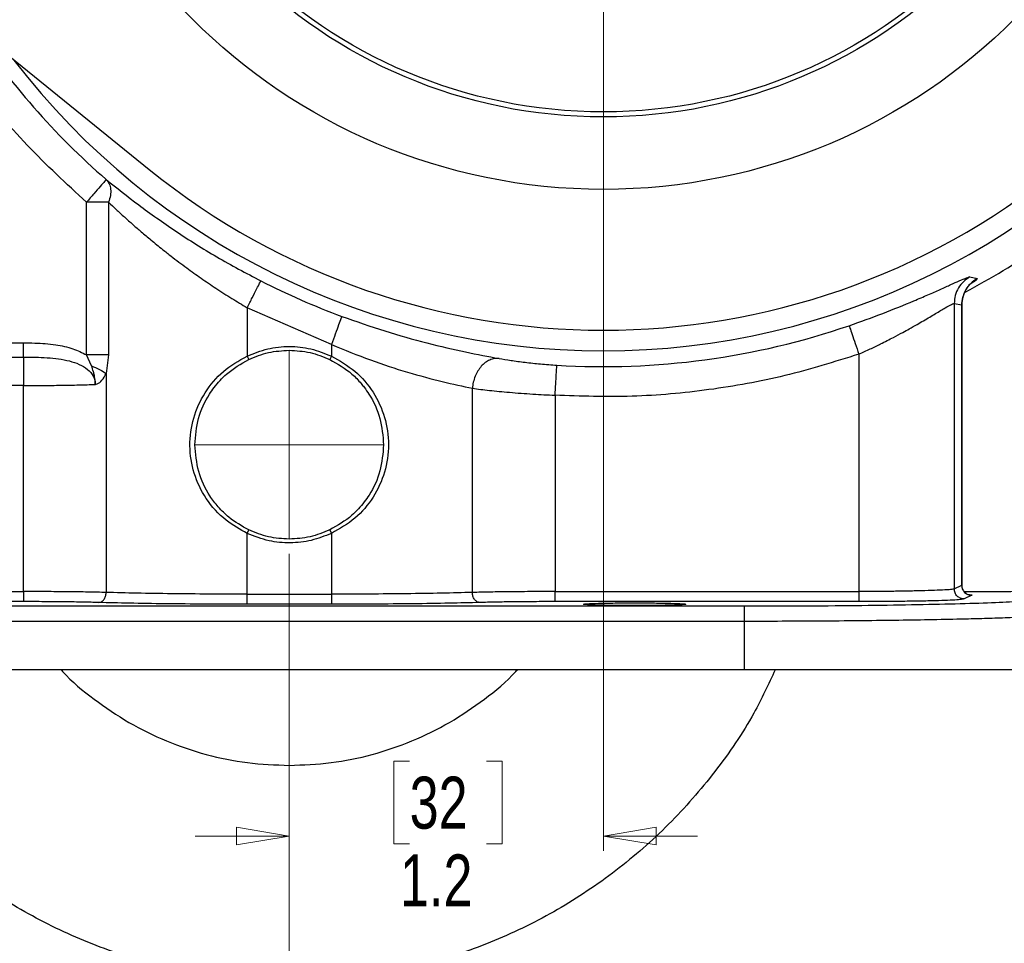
# Model space of a CAD drawing. Header units: inches. Extents: x 0.6 to 16.3, y 0.2 to 11.5.
# Tile 13 of 16: x 11.1 to 13.7, y 4 to 6.5. Entities that reach past the tile are written whole.
import ezdxf

# ---------------------------------------------------------------- set-up
doc = ezdxf.new("R2010")
doc.units = ezdxf.units.IN
doc.header["$MEASUREMENT"] = 0
doc.linetypes.add('CENTERX2', pattern=[0.8, 0.5, -0.1, 0.1, -0.1])
doc.styles.add('SLDTEXTSTYLE0', font='TXT', dxfattribs={"width": 0.75})
doc.dimstyles.new('SLDDIMSTYLE0', dxfattribs={"dimtxt": 0.137795, "dimasz": 0.14, "dimexe": 0, "dimexo": 0.0625, "dimgap": 0.034449, "dimtad": 0, "dimtih": 1, "dimtoh": 1, "dimdec": 1, "dimlfac": 1.5, "dimrnd": 1e-09, "dimzin": 12, "dimdsep": 46, "dimtxsty": 'SLDTEXTSTYLE0', "dimblk1": 'CLOSED', "dimblk2": 'CLOSED', "dimsah": 1, "dimcen": 0.09, "dimadec": 0, "dimazin": 3, "dimtfac": 1, "dimtdec": 1, "dimtofl": 0, "dimtmove": 0, "dimatfit": 3, "dimldrblk": 'CLOSED', "dimfxl": 0, "dimfrac": 2, "dimtolj": 1, "dimtzin": 12, "dimarcsym": 0})
doc.dimstyles.new('SLDDIMSTYLE1', dxfattribs={"dimtxt": 0.137795, "dimasz": 0.14, "dimexe": 0, "dimexo": 0.0625, "dimgap": 0.034449, "dimtad": 0, "dimdec": 1, "dimlfac": 1.5, "dimrnd": 1e-09, "dimzin": 12, "dimdsep": 46, "dimtxsty": 'SLDTEXTSTYLE0', "dimblk1": 'CLOSED', "dimblk2": 'CLOSED', "dimsah": 1, "dimcen": 0.09, "dimadec": 0, "dimazin": 3, "dimtfac": 1, "dimtdec": 1, "dimtofl": 0, "dimtmove": 0, "dimatfit": 3, "dimldrblk": 'CLOSED', "dimfxl": 0, "dimfrac": 2, "dimtolj": 1, "dimtzin": 12, "dimarcsym": 0})
doc.dimstyles.new('SLDDIMSTYLE2', dxfattribs={"dimtxt": 0.137795, "dimasz": 0.14, "dimexe": 0, "dimexo": 0.0625, "dimgap": 0.034449, "dimtad": 0, "dimdec": 1, "dimlfac": 1.5, "dimrnd": 1e-09, "dimzin": 12, "dimdsep": 46, "dimtxsty": 'SLDTEXTSTYLE0', "dimblk1": 'CLOSED', "dimblk2": 'CLOSED', "dimsah": 1, "dimcen": 0.09, "dimadec": 0, "dimazin": 3, "dimtfac": 1, "dimtdec": 1, "dimtmove": 0, "dimatfit": 0, "dimldrblk": 'CLOSED', "dimfxl": 0, "dimfrac": 2, "dimtolj": 1, "dimtzin": 12, "dimarcsym": 0})
doc.dimstyles.new('SLDDIMSTYLE3', dxfattribs={"dimtxt": 0.137795, "dimasz": 0.14, "dimexe": 0, "dimexo": 0.0625, "dimgap": 0.034449, "dimtad": 0, "dimdec": 1, "dimlfac": 1.5, "dimrnd": 1e-09, "dimzin": 12, "dimdsep": 46, "dimtxsty": 'SLDTEXTSTYLE0', "dimblk1": 'CLOSED', "dimblk2": 'CLOSED', "dimsah": 1, "dimcen": 0.09, "dimadec": 0, "dimazin": 3, "dimtfac": 1, "dimtofl": 0, "dimtmove": 0, "dimatfit": 3, "dimldrblk": 'CLOSED', "dimfxl": 0, "dimfrac": 2, "dimtolj": 1, "dimtzin": 12, "dimarcsym": 0})
doc.dimstyles.new('SLDDIMSTYLE4', dxfattribs={"dimtxt": 0.137795, "dimasz": 0.14, "dimexe": 0, "dimexo": 0.0625, "dimgap": 0.034449, "dimtad": 0, "dimtih": 1, "dimtoh": 1, "dimdec": 1, "dimlfac": 1.5, "dimrnd": 1e-09, "dimzin": 12, "dimdsep": 46, "dimtxsty": 'SLDTEXTSTYLE0', "dimblk1": 'CLOSED', "dimblk2": 'CLOSED', "dimsah": 1, "dimcen": 0.09, "dimadec": 0, "dimazin": 3, "dimtfac": 1, "dimtofl": 0, "dimtmove": 0, "dimatfit": 3, "dimldrblk": 'CLOSED', "dimfxl": 0, "dimfrac": 2, "dimtolj": 1, "dimtzin": 12, "dimarcsym": 0})

# ---------------------------------------------------------------- blocks, each defined once
blk = doc.blocks.new('_Closed')
at = {"color": 0, "linetype": 'ByBlock', "lineweight": -2}
for p, q in [((-1, 0.166667), (0, 0)), ((-1, 0.166667), (-1, -0.166667)), ((0, 0), (-1, -0.166667)), ((0, 0), (-1, 0))]:
    blk.add_line(p, q, dxfattribs=at)
blk = doc.blocks.new('_D')
at = {"color": 7, "linetype": 'Continuous', "lineweight": 0}
for p, q in [((13.5667, 9.6132), (15.6981, 9.6132)), ((15.6587, 9.6132), (15.6587, 9.0321)), ((15.506, 9.0041), (15.464, 9.0041)), ((15.464, 9.0041), (15.464, 8.7853)), ((15.8115, 9.0041), (15.8534, 9.0041)), ((15.8534, 9.0041), (15.8534, 8.7853)), ((15.464, 8.7853), (15.506, 8.7853)), ((15.8534, 8.7853), (15.8115, 8.7853)), ((15.6587, 4.7435), (15.6587, 8.5792)), ((13.8803, 4.7435), (15.6981, 4.7435))]:
    blk.add_line(p, q, dxfattribs=at)
at = {"color": 7, "linetype": 'Continuous', "lineweight": 18, "xscale": 0.14, "yscale": 0.14}
for p, rotation in [((15.6587, 9.6132), 90.00000000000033), ((15.6587, 4.7435), 270.0000000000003)]:
    blk.add_blockref('_Closed', p, dxfattribs=dict(at, rotation=rotation))
at = {"color": 7, "linetype": 'Continuous', "lineweight": 18, "char_height": 0.1378, "attachment_point": 1, "style": 'SLDTEXTSTYLE0'}
for s, insert in [('186', (15.506, 8.9629)), ('7.3', (15.5315, 8.7568))]:
    blk.add_mtext(s, dxfattribs=dict(at, insert=insert))
blk = doc.blocks.new('_D_1')
at = {"color": 7, "linetype": 'Continuous', "lineweight": 0}
for p, q in [((14.6881, 7.1282), (14.6881, 3.2474)), ((11.8015, 5.0505), (11.8015, 3.2474)), ((12.5796, 3.4853), (12.5376, 3.4853)), ((12.5376, 3.4853), (12.5376, 3.2665)), ((12.885, 3.4853), (12.927, 3.4853)), ((12.927, 3.4853), (12.927, 3.2665)), ((11.8015, 3.2868), (12.4168, 3.2868)), ((12.5376, 3.2665), (12.5796, 3.2665)), ((12.927, 3.2665), (12.885, 3.2665)), ((14.6881, 3.2868), (13.0478, 3.2868))]:
    blk.add_line(p, q, dxfattribs=at)
at = {"color": 7, "linetype": 'Continuous', "lineweight": 18, "xscale": 0.14, "yscale": 0.14}
for p, rotation in [((11.8015, 3.2868), 179.9999999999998), ((14.6881, 3.2868), 359.9999999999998)]:
    blk.add_blockref('_Closed', p, dxfattribs=dict(at, rotation=rotation))
at = {"color": 7, "linetype": 'Continuous', "lineweight": 18, "char_height": 0.1378, "attachment_point": 1, "style": 'SLDTEXTSTYLE0'}
for s, insert in [('110', (12.5796, 3.4441)), ('4.3', (12.6051, 3.238))]:
    blk.add_mtext(s, dxfattribs=dict(at, insert=insert))
blk = doc.blocks.new('_D_2')
at = {"color": 7, "linetype": 'Continuous', "lineweight": 0}
for p, q in [((12.6348, 7.5205), (12.6348, 4.263)), ((11.8015, 5.0505), (11.8015, 4.263)), ((12.1209, 4.5009), (12.0789, 4.5009)), ((12.0789, 4.5009), (12.0789, 4.2821)), ((12.3245, 4.5009), (12.3665, 4.5009)), ((12.3665, 4.5009), (12.3665, 4.2821)), ((11.8015, 4.3024), (11.5515, 4.3024)), ((12.6348, 4.3024), (12.8848, 4.3024)), ((12.0789, 4.2821), (12.1209, 4.2821)), ((12.3665, 4.2821), (12.3245, 4.2821))]:
    blk.add_line(p, q, dxfattribs=at)
at = {"color": 7, "linetype": 'Continuous', "lineweight": 18, "xscale": 0.14, "yscale": 0.14}
for p, rotation in [((11.8015, 4.3024), 359.999999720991), ((12.6348, 4.3024), 179.999999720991)]:
    blk.add_blockref('_Closed', p, dxfattribs=dict(at, rotation=rotation))
at = {"color": 7, "linetype": 'Continuous', "lineweight": 18, "char_height": 0.1378, "attachment_point": 1, "rotation": 360, "style": 'SLDTEXTSTYLE0'}
for s, insert in [('32', (12.1209, 4.4598)), ('1.2', (12.0954, 4.2536))]:
    blk.add_mtext(s, dxfattribs=dict(at, insert=insert))
blk = doc.blocks.new('_D_3')
at = {"color": 7, "linetype": 'Continuous', "lineweight": 0}
for p, q in [((9.5826, 5.9742), (9.5826, 3.2474)), ((11.8015, 5.0505), (11.8015, 3.2474)), ((10.2759, 3.4853), (10.2339, 3.4853)), ((10.2339, 3.4853), (10.2339, 3.2665)), ((10.4795, 3.4853), (10.5215, 3.4853)), ((10.5215, 3.4853), (10.5215, 3.2665)), ((9.5826, 3.2868), (10.113, 3.2868)), ((10.2339, 3.2665), (10.2759, 3.2665)), ((10.5215, 3.2665), (10.4795, 3.2665)), ((11.8015, 3.2868), (10.6423, 3.2868))]:
    blk.add_line(p, q, dxfattribs=at)
at = {"color": 7, "linetype": 'Continuous', "lineweight": 18, "xscale": 0.14, "yscale": 0.14}
for p, rotation in [((9.5826, 3.2868), 179.999999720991), ((11.8015, 3.2868), 359.999999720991)]:
    blk.add_blockref('_Closed', p, dxfattribs=dict(at, rotation=rotation))
at = {"color": 7, "linetype": 'Continuous', "lineweight": 18, "char_height": 0.1378, "attachment_point": 1, "rotation": 360, "style": 'SLDTEXTSTYLE0'}
for s, insert in [('85', (10.2759, 3.4441)), ('3.3', (10.2504, 3.238))]:
    blk.add_mtext(s, dxfattribs=dict(at, insert=insert))
blk = doc.blocks.new('_D_4')
at = {"color": 7, "linetype": 'Continuous', "lineweight": 0}
for p, q in [((11.8015, 5.0505), (11.8015, 3.6877)), ((9.7181, 4.7041), (9.7181, 3.6877)), ((10.7396, 3.9255), (10.6976, 3.9255)), ((10.6976, 3.9255), (10.6976, 3.7068)), ((10.9432, 3.9255), (10.9852, 3.9255)), ((10.9852, 3.9255), (10.9852, 3.7068)), ((9.7181, 3.7271), (10.5768, 3.7271)), ((11.8015, 3.7271), (11.106, 3.7271)), ((10.6976, 3.7068), (10.7396, 3.7068)), ((10.9852, 3.7068), (10.9432, 3.7068))]:
    blk.add_line(p, q, dxfattribs=at)
at = {"color": 7, "linetype": 'Continuous', "lineweight": 18, "xscale": 0.14, "yscale": 0.14, "rotation": 180.0000000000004}
blk.add_blockref('_Closed', (9.7181, 3.7271), dxfattribs=at)
at = {"color": 7, "linetype": 'Continuous', "lineweight": 18, "xscale": 0.14, "yscale": 0.14}
blk.add_blockref('_Closed', (11.8015, 3.7271), dxfattribs=at)
at = {"color": 7, "linetype": 'Continuous', "lineweight": 18, "char_height": 0.1378, "attachment_point": 1, "style": 'SLDTEXTSTYLE0'}
for s, insert in [('79', (10.7396, 3.8844)), ('3.1', (10.7141, 3.6782))]:
    blk.add_mtext(s, dxfattribs=dict(at, insert=insert))
blk = doc.blocks.new('_D_5')
at = {"color": 7, "linetype": 'Continuous', "lineweight": 0}
for p, q in [((11.8015, 5.0505), (11.8015, 3.6877)), ((13.8848, 4.7041), (13.8848, 3.6877)), ((13.0386, 3.9255), (12.9966, 3.9255)), ((12.9966, 3.9255), (12.9966, 3.7068)), ((13.2422, 3.9255), (13.2842, 3.9255)), ((13.2842, 3.9255), (13.2842, 3.7068)), ((11.8015, 3.7271), (12.8758, 3.7271)), ((13.8848, 3.7271), (13.405, 3.7271)), ((12.9966, 3.7068), (13.0386, 3.7068)), ((13.2842, 3.7068), (13.2422, 3.7068))]:
    blk.add_line(p, q, dxfattribs=at)
at = {"color": 7, "linetype": 'Continuous', "lineweight": 18, "xscale": 0.14, "yscale": 0.14, "rotation": 180.0000000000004}
blk.add_blockref('_Closed', (11.8015, 3.7271), dxfattribs=at)
at = {"color": 7, "linetype": 'Continuous', "lineweight": 18, "xscale": 0.14, "yscale": 0.14}
blk.add_blockref('_Closed', (13.8848, 3.7271), dxfattribs=at)
at = {"color": 7, "linetype": 'Continuous', "lineweight": 18, "char_height": 0.1378, "attachment_point": 1, "style": 'SLDTEXTSTYLE0'}
for s, insert in [('79', (13.0386, 3.8844)), ('3.1', (13.0132, 3.6782))]:
    blk.add_mtext(s, dxfattribs=dict(at, insert=insert))
blk = doc.blocks.new('_D_6')
at = {"color": 7, "linetype": 'Continuous', "lineweight": 0}
for p, q in [((13.203, 7.5599), (15.2933, 7.5599)), ((15.2539, 7.5599), (15.2539, 6.2624)), ((15.1012, 6.2344), (15.0592, 6.2344)), ((15.0592, 6.2344), (15.0592, 6.0157)), ((15.4067, 6.2344), (15.4487, 6.2344)), ((15.4487, 6.2344), (15.4487, 6.0157)), ((15.0592, 6.0157), (15.1012, 6.0157)), ((15.4487, 6.0157), (15.4067, 6.0157)), ((15.2539, 4.7435), (15.2539, 5.8095)), ((13.8803, 4.7435), (15.2933, 4.7435))]:
    blk.add_line(p, q, dxfattribs=at)
at = {"color": 7, "linetype": 'Continuous', "lineweight": 18, "xscale": 0.14, "yscale": 0.14}
for p, rotation in [((15.2539, 7.5599, 7.6133), 90.00000000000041), ((15.2539, 4.7435, 7.6133), 270.0000000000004)]:
    blk.add_blockref('_Closed', p, dxfattribs=dict(at, rotation=rotation))
at = {"color": 7, "linetype": 'Continuous', "lineweight": 18, "char_height": 0.1378, "attachment_point": 1, "style": 'SLDTEXTSTYLE0'}
for s, insert in [('107', (15.1012, 6.1933)), ('4.2', (15.1267, 5.9871))]:
    blk.add_mtext(s, dxfattribs=dict(at, insert=insert))

msp = doc.modelspace()

# ---------------------------------------------------------------- linework, layer by layer
at = {"color": 7, "linetype": 'Continuous', "lineweight": 25}
for p, q in [((10.427, 6.8809), (11.43, 6.0699)), ((11.3223, 5.9829), (11.2635, 5.9829)), ((11.2635, 5.5782), (11.2635, 5.9829)), ((11.3223, 5.9829), (11.3223, 5.5782)), ((13.6071, 5.7851), (13.6264, 5.7806)), ((11.9132, 5.6055), (11.6897, 5.7033)), ((11.6897, 5.7033), (11.6897, 5.5753)), ((13.5657, 5.7149), (13.5657, 4.9576)), ((13.5657, 5.7149), (13.5855, 5.7108)), ((13.5855, 5.7108), (13.5855, 4.9675)), ((13.5858, 4.967), (13.5858, 5.711)), ((10.4267, 5.6102), (11.0964, 5.6102)), ((11.9132, 5.6055), (11.9132, 5.5753)), ((10.4156, 5.5725), (11.0964, 5.5725)), ((11.2769, 5.5493), (11.2635, 5.5782)), ((11.3223, 5.5782), (11.3158, 5.5288)), ((11.6897, 5.5753), (11.694, 5.5662)), ((11.9132, 5.5753), (11.9089, 5.5662)), ((13.3127, 5.5801), (13.3127, 4.9507)), ((11.3158, 5.5288), (11.3158, 4.9483)), ((11.0964, 5.4971), (10.2903, 5.4971)), ((11.0964, 4.9507), (11.0964, 5.4971)), ((12.2872, 4.9483), (12.2872, 5.4897)), ((12.5065, 5.4712), (12.5065, 4.9507)), ((11.6897, 5.105), (11.694, 5.1141)), ((11.6897, 4.9437), (11.6897, 5.105)), ((11.9089, 5.1141), (11.9132, 5.105)), ((11.9132, 5.105), (11.9132, 4.9437)), ((13.5657, 4.9576), (13.5855, 4.9675)), ((10.2903, 4.9507), (11.0964, 4.9507)), ((11.6897, 4.9437), (11.9132, 4.9437)), ((12.5065, 4.9507), (13.3127, 4.9507)), ((13.6121, 4.9409), (13.5923, 4.931)), ((11.0964, 4.924), (10.2903, 4.924)), ((13.0087, 4.9116), (10.5942, 4.9116)), ((11.9132, 4.917), (11.6897, 4.917)), ((13.3127, 4.924), (12.5065, 4.924)), ((13.0087, 4.8716), (10.5942, 4.8716)), ((13.0087, 4.8716), (13.0087, 4.7435)), ((13.0087, 4.7435), (10.5942, 4.7435))]:
    msp.add_line(p, q, dxfattribs=at)
at = {"color": 8, "linetype": 'Continuous', "lineweight": 25}
msp.add_line((13.5855, 5.7108), (13.5844, 5.7094), dxfattribs=at)
at = {"color": 7, "linetype": 'CENTERX2', "lineweight": 18}
for p, q in [((11.8015, 5.5905), (11.8015, 5.0898)), ((11.5511, 5.3402), (12.0518, 5.3402))]:
    msp.add_line(p, q, dxfattribs=at)
at = {"color": 7, "linetype": 'Continuous', "lineweight": 25}
for radius in [1.5428, 1.3507, 1.3373]:
    msp.add_circle((12.6348, 7.5599), radius, dxfattribs=at)
at = {"color": 8, "linetype": 'Continuous', "lineweight": 25}
for radius, start, end in [(2.0099, 213.4712, 228.9899), (1.9709, 217.5048, 322.4952)]:
    msp.add_arc((12.6348, 7.5599), radius, start, end, dxfattribs=at)
at = {"color": 7, "linetype": 'Continuous', "lineweight": 25}
for radius, start, end in [(1.9161, 231.0407, 308.9593), (2.0533, 297.8735, 304.3161), (2.0034, 243.0222, 249.7354), (2.0127, 266.4856, 288.9009)]:
    msp.add_arc((12.6348, 7.5599), radius, start, end, dxfattribs=at)
for points, knots in [([(11.2635, 5.9829), (11.21, 6.0324), (11.1032, 6.1313), (10.9623, 6.2992), (10.8833, 6.4216), (10.8439, 6.4828)], [0, 0, 0, 0, 0.333252, 0.666738, 1, 1, 1, 1]), ([(11.3159, 6.0432), (11.3437, 6.021), (11.3991, 5.9767), (11.499, 5.9062), (11.608, 5.8372), (11.6867, 5.7954), (11.726, 5.7745)], [0, 0, 0, 0, 0.251561, 0.502133, 0.751208, 1, 1, 1, 1]), ([(11.3159, 6.0432), (11.319, 6.0396), (11.3247, 6.0326), (11.3282, 6.0177), (11.328, 6.0011), (11.3242, 5.989), (11.3223, 5.9829)], [0, 0, 0, 0, 0.262476, 0.500005, 0.749927, 1, 1, 1, 1]), ([(11.3223, 5.9829), (11.3289, 5.9766), (11.3424, 5.9639), (11.364, 5.9441), (11.3862, 5.9243), (11.4096, 5.904), (11.4357, 5.882), (11.4622, 5.8604), (11.4937, 5.8356), (11.5277, 5.8101), (11.5676, 5.7816), (11.6075, 5.7544), (11.6483, 5.7282), (11.6762, 5.7114), (11.6897, 5.7033)], [0, 0, 0, 0, 0.068969, 0.1407, 0.211169, 0.278022, 0.352867, 0.439801, 0.50077, 0.610344, 0.707195, 0.803931, 0.905203, 1, 1, 1, 1]), ([(13.2868, 5.6557), (13.3171, 5.6665), (13.3779, 5.6881), (13.4473, 5.7166), (13.4963, 5.7377), (13.5292, 5.7523), (13.5577, 5.7652), (13.5719, 5.7715), (13.579, 5.7747)], [0, 0, 0, 0, 0.2461184, 0.4943254, 0.6206289, 0.745797, 0.8736519, 1, 1, 1, 1]), ([(13.6071, 5.7851), (13.6012, 5.7811), (13.5892, 5.7733), (13.5761, 5.7561), (13.5673, 5.7363), (13.5662, 5.7221), (13.5657, 5.7149)], [0, 0, 0, 0, 0.249984, 0.499969, 0.749899, 1, 1, 1, 1]), ([(13.579, 5.7747), (13.5863, 5.7778), (13.6011, 5.7842), (13.6051, 5.7848), (13.6071, 5.7851)], [0, 0, 0, 0, 0.498735, 1, 1, 1, 1]), ([(13.6264, 5.7806), (13.6205, 5.7767), (13.6087, 5.7688), (13.5958, 5.7517), (13.5871, 5.732), (13.586, 5.7179), (13.5855, 5.7108)], [0, 0, 0, 0, 0.249985, 0.499967, 0.749897, 1, 1, 1, 1]), ([(13.5858, 5.7104), (13.5863, 5.7173), (13.5871, 5.7278), (13.5917, 5.7408), (13.5958, 5.7493), (13.6002, 5.7562), (13.6051, 5.7627), (13.6051, 5.763), (13.6051, 5.7632)], [0, 0, 0, 0, 0.180914, 0.276689, 0.388875, 0.52565, 0.68923, 1, 1, 1, 1]), ([(13.3127, 5.5801), (13.3227, 5.5847), (13.3422, 5.5936), (13.373, 5.6086), (13.402, 5.6234), (13.4271, 5.6368), (13.4479, 5.6483), (13.4664, 5.6586), (13.4906, 5.6726), (13.5172, 5.6884), (13.5424, 5.7035), (13.5601, 5.7136), (13.5638, 5.7145), (13.5657, 5.7149)], [0, 0, 0, 0, 0.080595, 0.156466, 0.252756, 0.32624, 0.379684, 0.446655, 0.506191, 0.631628, 0.755592, 0.878729, 1, 1, 1, 1]), ([(11.9409, 5.6805), (11.979, 5.6671), (12.0554, 5.6403), (12.1677, 5.6091), (12.2727, 5.5848), (12.3295, 5.5742), (12.358, 5.5688)], [0, 0, 0, 0, 0.2477, 0.496274, 0.746875, 1, 1, 1, 1]), ([(11.0964, 5.6102), (11.1064, 5.6101), (11.1258, 5.6099), (11.1544, 5.6084), (11.1883, 5.6045), (11.2259, 5.597), (11.2517, 5.5841), (11.2635, 5.5782)], [0, 0, 0, 0, 0.174549, 0.337405, 0.499561, 0.770755, 1, 1, 1, 1]), ([(11.6897, 5.5753), (11.7077, 5.5824), (11.7435, 5.5967), (11.8015, 5.6024), (11.8594, 5.5967), (11.8953, 5.5824), (11.9132, 5.5753)], [0, 0, 0, 0, 0.250223, 0.500002, 0.749743, 1, 1, 1, 1]), ([(11.9132, 5.6055), (11.9479, 5.5914), (12.0159, 5.5637), (12.1164, 5.5313), (12.2102, 5.5062), (12.2615, 5.4952), (12.2872, 5.4897)], [0, 0, 0, 0, 0.255037, 0.501553, 0.750936, 1, 1, 1, 1]), ([(11.0964, 5.5725), (11.1175, 5.5724), (11.1585, 5.572), (11.2084, 5.5659), (11.2443, 5.5544), (11.2666, 5.5413), (11.2804, 5.5257), (11.2863, 5.5111), (11.2868, 5.5035), (11.2871, 5.4998)], [0, 0, 0, 0, 0.283626, 0.55181, 0.675782, 0.791237, 0.898583, 0.949807, 1, 1, 1, 1]), ([(11.6897, 5.105), (11.6706, 5.1157), (11.6283, 5.1392), (11.5793, 5.1945), (11.5462, 5.2631), (11.5345, 5.3374), (11.5446, 5.412), (11.5757, 5.4798), (11.624, 5.538), (11.6678, 5.5628), (11.6897, 5.5753)], [0, 0, 0, 0, 0.110482, 0.244407, 0.370029, 0.495469, 0.620683, 0.746398, 0.872841, 1, 1, 1, 1]), ([(11.5511, 5.3402), (11.5531, 5.3637), (11.5569, 5.4109), (11.5805, 5.4609), (11.6071, 5.4992), (11.6389, 5.5344), (11.6735, 5.5544), (11.694, 5.5662)], [0, 0, 0, 0, 0.249562, 0.499475, 0.577977, 0.75005, 1, 1, 1, 1]), ([(11.9089, 5.5662), (11.9295, 5.5544), (11.9603, 5.5367), (11.9876, 5.5081), (12.0023, 5.4899), (12.0223, 5.4611), (12.046, 5.4109), (12.0499, 5.3637), (12.0518, 5.3402)], [0, 0, 0, 0, 0.249715, 0.375034, 0.419462, 0.50039, 0.750212, 1, 1, 1, 1]), ([(11.9132, 5.5753), (11.9349, 5.5629), (11.9782, 5.5383), (12.0265, 5.481), (12.0576, 5.4139), (12.0684, 5.3402), (12.0577, 5.2664), (12.0264, 5.1994), (11.9783, 5.1419), (11.935, 5.1173), (11.9132, 5.105)], [0, 0, 0, 0, 0.125897, 0.251197, 0.375791, 0.50002, 0.624131, 0.748703, 0.873994, 1, 1, 1, 1]), ([(12.358, 5.5688), (12.3539, 5.5689), (12.3456, 5.5691), (12.3332, 5.5652), (12.3214, 5.5583), (12.3107, 5.5484), (12.3017, 5.536), (12.2945, 5.5217), (12.2892, 5.506), (12.2878, 5.4951), (12.2872, 5.4897)], [0, 0, 0, 0, 0.125207, 0.250544, 0.37559, 0.500227, 0.625018, 0.750069, 0.875077, 1, 1, 1, 1]), ([(12.358, 5.5688), (12.3682, 5.5671), (12.3885, 5.5636), (12.4265, 5.5585), (12.4679, 5.554), (12.4969, 5.552), (12.5114, 5.551)], [0, 0, 0, 0, 0.252106, 0.50281, 0.752157, 1, 1, 1, 1]), ([(11.2871, 5.4998), (11.2871, 5.4998), (11.2871, 5.4997), (11.2871, 5.4997), (11.2871, 5.4997), (11.2871, 5.4997), (11.2871, 5.4997), (11.2871, 5.4997), (11.2871, 5.4997), (11.2871, 5.4997), (11.2871, 5.4997), (11.2871, 5.5005), (11.287, 5.5014), (11.287, 5.5026), (11.2869, 5.5048), (11.2865, 5.5119), (11.285, 5.522), (11.2817, 5.5356), (11.2787, 5.5441), (11.2769, 5.5493)], [0, 0, 0, 0, 0.001527, 0.001862, 0.00193, 0.001938, 0.001943, 0.001948, 0.001956, 0.002021, 0.00257, 0.004067, 0.0479, 0.051514, 0.075494, 0.174199, 0.468825, 0.675501, 1, 1, 1, 1]), ([(11.2871, 5.4998), (11.2888, 5.5002), (11.2955, 5.5019), (11.3062, 5.5112), (11.3124, 5.5226), (11.3158, 5.5288)], [0, 0, 0, 0, 0.1398893, 0.5282904, 1, 1, 1, 1]), ([(11.0964, 5.4971), (11.1131, 5.4971), (11.147, 5.4972), (11.1967, 5.4977), (11.2448, 5.4986), (11.2729, 5.4994), (11.2871, 5.4998)], [0, 0, 0, 0, 0.241747, 0.48899, 0.741738, 1, 1, 1, 1]), ([(12.2872, 5.4897), (12.3018, 5.4878), (12.331, 5.4842), (12.3862, 5.4789), (12.4455, 5.4743), (12.4869, 5.4722), (12.5065, 5.4712)], [0, 0, 0, 0, 0.249433, 0.499494, 0.762913, 1, 1, 1, 1]), ([(11.694, 5.1141), (11.6757, 5.1244), (11.646, 5.1412), (11.6131, 5.1739), (11.5836, 5.213), (11.5572, 5.2681), (11.5531, 5.3161), (11.5511, 5.3402)], [0, 0, 0, 0, 0.221517, 0.361188, 0.491422, 0.745521, 1, 1, 1, 1]), ([(12.0518, 5.3402), (12.0499, 5.3166), (12.046, 5.2694), (12.0225, 5.2194), (11.9958, 5.1811), (11.9641, 5.1459), (11.9294, 5.1259), (11.9089, 5.1141)], [0, 0, 0, 0, 0.249633, 0.499501, 0.577922, 0.750051, 1, 1, 1, 1]), ([(11.9132, 5.105), (11.8957, 5.098), (11.8607, 5.084), (11.8041, 5.0782), (11.7457, 5.083), (11.7089, 5.0975), (11.6897, 5.105)], [0, 0, 0, 0, 0.244462, 0.488763, 0.732552, 1, 1, 1, 1]), ([(13.5887, 4.9555), (13.5886, 4.9558), (13.588, 4.9568), (13.5863, 4.9611), (13.586, 4.9648), (13.5858, 4.9679)], [0, 0, 0, 0, 0.070219, 0.235327, 1, 1, 1, 1]), ([(11.3158, 4.9483), (11.3004, 4.9487), (11.27, 4.9494), (11.2144, 4.9501), (11.1561, 4.9506), (11.1161, 4.9506), (11.0964, 4.9507)], [0, 0, 0, 0, 0.261982, 0.515974, 0.76198, 1, 1, 1, 1]), ([(11.2958, 4.9217), (11.2984, 4.9221), (11.3036, 4.923), (11.3101, 4.9292), (11.3147, 4.938), (11.3154, 4.9449), (11.3158, 4.9483)], [0, 0, 0, 0, 0.250433, 0.500128, 0.750069, 1, 1, 1, 1]), ([(11.6897, 4.9437), (11.6562, 4.9437), (11.588, 4.9439), (11.4886, 4.9448), (11.3938, 4.9462), (11.342, 4.9476), (11.3158, 4.9483)], [0, 0, 0, 0, 0.238014, 0.484016, 0.73801, 1, 1, 1, 1]), ([(12.2872, 4.9483), (12.2609, 4.9476), (12.2092, 4.9462), (12.1143, 4.9448), (12.0149, 4.9439), (11.9468, 4.9437), (11.9132, 4.9437)], [0, 0, 0, 0, 0.261987, 0.51598, 0.761983, 1, 1, 1, 1]), ([(12.5065, 4.9507), (12.4869, 4.9506), (12.4469, 4.9506), (12.3885, 4.9501), (12.3329, 4.9494), (12.3026, 4.9487), (12.2872, 4.9483)], [0, 0, 0, 0, 0.238022, 0.484027, 0.738019, 1, 1, 1, 1]), ([(12.3071, 4.9217), (12.3045, 4.9221), (12.2994, 4.9231), (12.2928, 4.9292), (12.2882, 4.938), (12.2875, 4.9449), (12.2872, 4.9483)], [0, 0, 0, 0, 0.2499312, 0.4998718, 0.7495673, 1, 1, 1, 1]), ([(13.5657, 4.9576), (13.5633, 4.9571), (13.5588, 4.956), (13.5366, 4.9546), (13.5067, 4.9534), (13.4706, 4.9524), (13.4313, 4.9516), (13.3909, 4.9511), (13.3512, 4.9507), (13.3252, 4.9507), (13.3127, 4.9507)], [0, 0, 0, 0, 0.1522621, 0.2967421, 0.4334358, 0.5623396, 0.6834503, 0.7967651, 0.9022821, 1, 1, 1, 1]), ([(13.5984, 4.9453), (13.5983, 4.9454), (13.5982, 4.9456), (13.5956, 4.9473), (13.5934, 4.9491), (13.5923, 4.9503), (13.5918, 4.9508)], [0, 0, 0, 0, 0.417535, 0.774259, 0.901252, 1, 1, 1, 1]), ([(13.7705, 4.9531), (13.7684, 4.9527), (13.7644, 4.9518), (13.7329, 4.9506), (13.6882, 4.9498), (13.6377, 4.9495), (13.6065, 4.9497), (13.5925, 4.9498)], [0, 0, 0, 0, 0.207747, 0.415474, 0.623175, 0.830856, 1, 1, 1, 1]), ([(11.2958, 4.9217), (11.2825, 4.922), (11.2559, 4.9227), (11.2064, 4.9234), (11.1528, 4.9239), (11.1152, 4.924), (11.0964, 4.924)], [0, 0, 0, 0, 0.250021, 0.500026, 0.750017, 1, 1, 1, 1]), ([(11.6897, 4.917), (11.6526, 4.9171), (11.5784, 4.9172), (11.4724, 4.9182), (11.3748, 4.9196), (11.3222, 4.921), (11.2958, 4.9217)], [0, 0, 0, 0, 0.249983, 0.499974, 0.749979, 1, 1, 1, 1]), ([(12.3071, 4.9217), (12.2808, 4.921), (12.2282, 4.9196), (12.1305, 4.9182), (12.0245, 4.9172), (11.9503, 4.9171), (11.9132, 4.917)], [0, 0, 0, 0, 0.250021, 0.500026, 0.750017, 1, 1, 1, 1]), ([(12.5065, 4.924), (12.4877, 4.924), (12.4502, 4.9239), (12.3965, 4.9234), (12.3471, 4.9227), (12.3204, 4.922), (12.3071, 4.9217)], [0, 0, 0, 0, 0.249983, 0.499974, 0.749979, 1, 1, 1, 1]), ([(12.5825, 4.9171), (12.5845, 4.9176), (12.5886, 4.9185), (12.62, 4.9197), (12.6648, 4.9205), (12.7004, 4.9206), (12.7181, 4.9207)], [0, 0, 0, 0, 0.25004, 0.500056, 0.75004, 1, 1, 1, 1]), ([(12.7181, 4.9136), (12.7004, 4.9136), (12.6648, 4.9137), (12.62, 4.9146), (12.5886, 4.9157), (12.5845, 4.9167), (12.5825, 4.9171)], [0, 0, 0, 0, 0.24996, 0.499944, 0.74996, 1, 1, 1, 1]), ([(12.7181, 4.9207), (12.7359, 4.9206), (12.7715, 4.9205), (12.8163, 4.9197), (12.8477, 4.9185), (12.8518, 4.9176), (12.8538, 4.9171)], [0, 0, 0, 0, 0.24996, 0.499944, 0.74996, 1, 1, 1, 1]), ([(12.8538, 4.9171), (12.8518, 4.9167), (12.8477, 4.9157), (12.8163, 4.9146), (12.7715, 4.9137), (12.7359, 4.9136), (12.7181, 4.9136)], [0, 0, 0, 0, 0.25004, 0.500056, 0.75004, 1, 1, 1, 1]), ([(13.801, 4.9313), (13.7956, 4.9299), (13.7849, 4.9273), (13.7332, 4.9236), (13.6576, 4.9202), (13.5581, 4.9172), (13.4391, 4.9147), (13.3045, 4.9129), (13.1593, 4.9118), (13.0589, 4.9116), (13.0087, 4.9116)], [0, 0, 0, 0, 0.1249977, 0.2500387, 0.3750603, 0.5000537, 0.6250391, 0.7500376, 0.8750438, 1, 1, 1, 1]), ([(13.5923, 4.931), (13.5904, 4.9305), (13.5866, 4.9296), (13.5684, 4.9283), (13.5417, 4.927), (13.5066, 4.926), (13.4645, 4.9251), (13.4171, 4.9245), (13.3658, 4.9241), (13.3304, 4.924), (13.3127, 4.924)], [0, 0, 0, 0, 0.124998, 0.250039, 0.37506, 0.500054, 0.625039, 0.750038, 0.875044, 1, 1, 1, 1]), ([(13.8409, 4.8913), (13.8381, 4.8905), (13.8326, 4.8889), (13.8112, 4.8867), (13.7827, 4.8846), (13.7516, 4.883), (13.7216, 4.8816), (13.6949, 4.8806), (13.6673, 4.8796), (13.6392, 4.8788), (13.6111, 4.878), (13.5659, 4.8769), (13.4998, 4.8755), (13.4081, 4.8741), (13.3114, 4.873), (13.2116, 4.8722), (13.1103, 4.8717), (13.0424, 4.8716), (13.0087, 4.8716)], [0, 0, 0, 0, 0.077662, 0.150997, 0.220004, 0.284683, 0.325405, 0.364201, 0.401072, 0.436018, 0.469038, 0.500132, 0.586982, 0.672416, 0.756434, 0.839037, 0.920226, 1, 1, 1, 1]), ([(11.8015, 3.9168), (11.7394, 3.9192), (11.6152, 3.9239), (11.432, 3.9617), (11.2552, 4.0213), (11.0878, 4.104), (10.9326, 4.2077), (10.792, 4.3308), (10.6695, 4.4714), (10.5744, 4.6096), (10.5302, 4.7047), (10.5121, 4.7435)], [0, 0, 0, 0, 0.115092, 0.230184, 0.345276, 0.460368, 0.57546, 0.690552, 0.805644, 0.920736, 1, 1, 1, 1]), ([(11.1961, 4.7435), (11.1975, 4.7419), (11.2232, 4.7124), (11.2831, 4.6643), (11.3749, 4.6015), (11.4752, 4.5523), (11.5807, 4.5166), (11.6902, 4.494), (11.7644, 4.4912), (11.8015, 4.4898)], [0, 0, 0, 0, 0.0091037, 0.174253, 0.3394024, 0.5045518, 0.6697012, 0.8348506, 1, 1, 1, 1]), ([(11.8015, 4.4898), (11.8386, 4.4912), (11.9128, 4.494), (12.0222, 4.5166), (12.1278, 4.5523), (12.2281, 4.6015), (12.3198, 4.6643), (12.3797, 4.7124), (12.4054, 4.7419), (12.4068, 4.7435)], [0, 0, 0, 0, 0.165149, 0.330299, 0.495448, 0.660598, 0.825747, 0.990896, 1, 1, 1, 1]), ([(13.0908, 4.7435), (13.0728, 4.7047), (13.0285, 4.6096), (12.9334, 4.4714), (12.8109, 4.3308), (12.6704, 4.2077), (12.5152, 4.104), (12.3477, 4.0213), (12.1709, 3.9617), (11.9878, 3.9239), (11.8636, 3.9192), (11.8015, 3.9168)], [0, 0, 0, 0, 0.0792642, 0.1943562, 0.3094481, 0.4245401, 0.5396321, 0.6547241, 0.769816, 0.884908, 1, 1, 1, 1])]:
    msp.add_open_spline(points, degree=3, knots=knots, dxfattribs=at)
for points in [[(11.3159, 6.0432), (11.3149, 6.0421), (11.313, 6.0398), (11.3007, 6.0258), (11.2836, 6.0061), (11.2702, 5.9906), (11.2635, 5.9829)], [(11.6897, 5.7033), (11.6944, 5.7124), (11.7037, 5.7307), (11.7155, 5.7539), (11.7239, 5.7705), (11.7253, 5.7732), (11.726, 5.7745)], [(11.9409, 5.6805), (11.9404, 5.6791), (11.9394, 5.6763), (11.9329, 5.6588), (11.9239, 5.6344), (11.9168, 5.6151), (11.9132, 5.6055)], [(13.2868, 5.6557), (13.2873, 5.6543), (13.2882, 5.6514), (13.2943, 5.6338), (13.3027, 5.6092), (13.3094, 5.5898), (13.3127, 5.5801)], [(11.0964, 5.5725), (11.0964, 5.5742), (11.0964, 5.5777), (11.0964, 5.5868), (11.0964, 5.5979), (11.0964, 5.6061), (11.0964, 5.6102)], [(11.694, 5.5662), (11.7112, 5.5733), (11.7457, 5.5873), (11.7829, 5.5894), (11.8015, 5.5905)], [(11.8015, 5.5905), (11.8201, 5.5894), (11.8572, 5.5873), (11.8917, 5.5733), (11.9089, 5.5662)], [(11.0964, 5.5725), (11.0964, 5.5691), (11.0964, 5.5622), (11.0964, 5.5439), (11.0964, 5.5217), (11.0964, 5.5053), (11.0964, 5.4971)], [(11.3223, 5.5782), (11.3183, 5.5782), (11.3103, 5.5782), (11.2957, 5.5782), (11.28, 5.5782), (11.269, 5.5782), (11.2635, 5.5782)], [(13.3127, 5.5801), (13.2475, 5.5598), (13.1172, 5.5192), (12.9153, 5.4832), (12.7112, 5.4644), (12.5747, 5.4689), (12.5065, 5.4712)], [(11.2769, 5.5493), (11.2843, 5.5461), (11.2993, 5.5398), (11.3103, 5.5325), (11.3158, 5.5288)], [(12.5065, 5.4712), (12.5072, 5.4814), (12.5084, 5.5019), (12.51, 5.5279), (12.5111, 5.5465), (12.5113, 5.5495), (12.5114, 5.551)], [(11.8015, 5.0898), (11.7829, 5.0909), (11.7457, 5.093), (11.7112, 5.107), (11.694, 5.1141)], [(11.9089, 5.1141), (11.8917, 5.107), (11.8572, 5.093), (11.8201, 5.0909), (11.8015, 5.0898)], [(13.5855, 4.9675), (13.5859, 4.964), (13.5867, 4.957), (13.5928, 4.9482), (13.6016, 4.9421), (13.6086, 4.9413), (13.6121, 4.9409)], [(11.0964, 4.9507), (11.0964, 4.9472), (11.0964, 4.9404), (11.0964, 4.9316), (11.0964, 4.9254), (11.0964, 4.9245), (11.0964, 4.924)], [(11.6897, 4.917), (11.6897, 4.9175), (11.6897, 4.9185), (11.6897, 4.9247), (11.6897, 4.9334), (11.6897, 4.9402), (11.6897, 4.9437)], [(11.9132, 4.9437), (11.9132, 4.9402), (11.9132, 4.9334), (11.9132, 4.9247), (11.9132, 4.9185), (11.9132, 4.9175), (11.9132, 4.917)], [(12.5065, 4.924), (12.5065, 4.9245), (12.5065, 4.9254), (12.5065, 4.9316), (12.5065, 4.9404), (12.5065, 4.9472), (12.5065, 4.9507)], [(13.3127, 4.9507), (13.3127, 4.9472), (13.3127, 4.9404), (13.3127, 4.9316), (13.3127, 4.9254), (13.3127, 4.9245), (13.3127, 4.924)], [(13.5923, 4.931), (13.5888, 4.9314), (13.5818, 4.9322), (13.573, 4.9383), (13.5669, 4.9471), (13.5661, 4.9541), (13.5657, 4.9576)], [(13.0087, 4.9116), (13.0087, 4.9109), (13.0087, 4.9094), (13.0087, 4.9001), (13.0087, 4.887), (13.0087, 4.8767), (13.0087, 4.8716)], [(13.8409, 4.7435), (13.8378, 4.7435), (13.8316, 4.7435), (13.8055, 4.7435), (13.7676, 4.7435), (13.7173, 4.7435), (13.6558, 4.7435), (13.5839, 4.7435), (13.5028, 4.7435), (13.4138, 4.7435), (13.3184, 4.7435), (13.218, 4.7435), (13.1142, 4.7435), (13.0439, 4.7435), (13.0087, 4.7435)]]:
    msp.add_open_spline(points, degree=3, dxfattribs=at)
at = {"color": 8, "linetype": 'Continuous', "lineweight": 25}
for points, knots in [([(13.6264, 5.7806), (13.6264, 5.7794), (13.6264, 5.7774), (13.6094, 5.7665), (13.6034, 5.7627)], [0, 0, 0, 0, 0.649626, 1, 1, 1, 1]), ([(13.6016, 4.9431), (13.6033, 4.943), (13.6136, 4.9423), (13.6128, 4.9415), (13.6121, 4.9409)], [0, 0, 0, 0, 0.1706312, 1, 1, 1, 1])]:
    msp.add_open_spline(points, degree=3, knots=knots, dxfattribs=at)

# ---------------------------------------------------------------- dimensions: what is measured, and where the dimension line sits
at = {"color": 7, "linetype": 'Continuous', "lineweight": 18}
for base, p1, p2, angle, dimstyle, picture, middle in [((15.6587, 4.7435), (13.5273, 9.6132), (13.8409, 4.7435), 90, 'SLDDIMSTYLE0', '_D', (15.6587, 8.8056)), ((11.8015, 4.3024), (12.6348, 7.5599), (11.8015, 5.0898), 360, 'SLDDIMSTYLE2', '_D_2', (12.2227, 4.3024)), ((15.2539, 4.7435), (13.1636, 7.5599), (13.8409, 4.7435), 90, 'SLDDIMSTYLE4', '_D_6', (15.2539, 6.0359)), ((11.8015, 3.2868), (9.5826, 6.0135), (11.8015, 5.0898), 360, 'SLDDIMSTYLE1', '_D_3', (10.3777, 3.2868))]:
    dim = msp.add_linear_dim(base=base, p1=p1, p2=p2, angle=angle, dimstyle=dimstyle, dxfattribs=at)
    dim.commit()
    dim.dimension.update_dxf_attribs({"geometry": picture, "text_midpoint": middle, "dimtype": 160})
for base, p1, dimstyle, picture, middle in [((11.8015, 3.2868), (14.6881, 7.1675), 'SLDDIMSTYLE1', '_D_1', (12.7323, 3.2868)), ((11.8015, 3.7271), (9.7181, 4.7435), 'SLDDIMSTYLE3', '_D_4', (10.8414, 3.7271)), ((11.8015, 3.7271), (13.8848, 4.7435), 'SLDDIMSTYLE1', '_D_5', (13.1404, 3.7271))]:
    dim = msp.add_linear_dim(base=base, p1=p1, p2=(11.8015, 5.0898), dimstyle=dimstyle, dxfattribs=at)
    dim.commit()
    dim.dimension.update_dxf_attribs({"geometry": picture, "text_midpoint": middle, "dimtype": 160})

doc.saveas('drawing.dxf')
